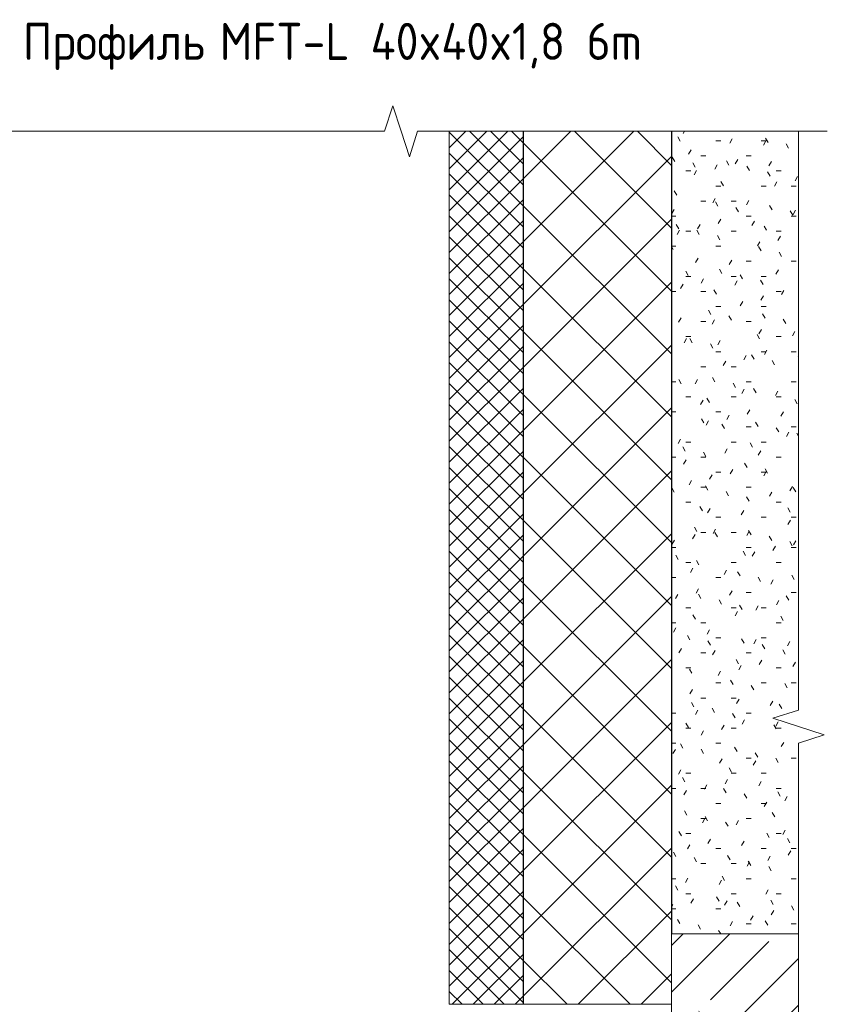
# Model space of a CAD drawing. Header units: millimetres. Extents: x -9410999 to -9405704, y -4413249 to 9079.
# Tile 21 of 21: x -9408388 to -9407843, y 8285 to 8950. Entities that reach past the tile are written whole.
import ezdxf

# ---------------------------------------------------------------- set-up
doc = ezdxf.new("R2010")
doc.units = ezdxf.units.MM
for name, color, linetype, lineweight in [('Марки по нескольким категориям', 7, 'Continuous', 9), ('Типовые аннотации', 7, 'Continuous', 18), ('Тонкие линии', 7, 'Continuous', 18), ('Элементы узлов', 7, 'Continuous', 18)]:
    doc.layers.add(name, color=color, linetype=linetype, lineweight=lineweight)
doc.styles.add('ISOCPEUR', font='isocpeur.ttf', dxfattribs={"width": 0.9, "height": 25})

# ---------------------------------------------------------------- blocks, each defined once
blk = doc.blocks.new('HILTI_Линия_Разрыва - Тип 1-21327028-Сечение 28')
at = {"layer": 'Элементы узлов'}
for p, q in [((4413207.16, 8855.5), (4413207.16, 8483.99)), ((4413207.16, 8461.73), (4413207.16, 8090.49))]:
    blk.add_line(p, q, dxfattribs=at)
blk = doc.blocks.new('HILTI_Линия_Разрыва - Тип 1-21327225-Сечение 28')
at = {"layer": 'Элементы узлов'}
for p, q in [((4412928.1, 8874.54), (4412671.55, 8874.54)), ((4413207.16, 8874.54), (4412950.36, 8874.54))]:
    blk.add_line(p, q, dxfattribs=at)

msp = doc.modelspace()

# ---------------------------------------------------------------- hatches: boundary and pattern name
at = {"layer": 'Элементы узлов'}
h = msp.add_hatch(dxfattribs=at)
h.set_pattern_fill('FP_4', color=256, style=0, pattern_type=2)
h.set_pattern_definition([(45, (-9154771.544, 8451.483), (-7.0710678, 7.0710678), []), (135, (-9154771.544, 8451.483), (-7.0710678, -7.0710678), [])])
h.paths.add_polyline_path([(-9408047.86, 8285.5), (-9408047.86, 8874.54), (-9408097.86, 8874.54), (-9408097.86, 8285.5), (-9408048.1, 8285.5)])
h = msp.add_hatch(dxfattribs=at)
h.set_pattern_fill('FP_3', color=256, style=0, pattern_type=2)
h.set_pattern_definition([(45, (-9154771.544, 8451.483), (-21.2132034, 21.2132034), []), (135, (-9154771.544, 8451.483), (-21.2132034, -21.2132034), [])])
h.paths.add_polyline_path([(-9407953.09, 8285.5), (-9407948.1, 8285.5), (-9407948.1, 8874.54), (-9408047.86, 8874.54), (-9408047.86, 8285.5), (-9407959.49, 8285.5)])
h = msp.add_hatch(dxfattribs=at)
h.set_pattern_fill('FP_2', color=256, style=0, pattern_type=2)
h.set_pattern_definition([(0, (-9154771.544, 8451.483), (40.64, 10.16), [3.353, -27.127, 3.353, -27.127, -162.56]), (0, (-9154771.544, 8451.483), (40.64, 10.16), [-60.96, 3.353, -57.607, 3.353, -27.127, -71.12]), (0, (-9154771.544, 8451.483), (40.64, 10.16), [-152.4, 3.353, -16.967, 3.353, -47.447]), (120, (-9154756.304, 8456.563), (-29.1188181, 30.1152724), [3.353, -27.127, 3.353, -27.127, -162.56]), (120, (-9154756.304, 8456.563), (-29.1188181, 30.1152724), [-60.96, 3.353, -57.607, 3.353, -27.127, -71.12]), (120, (-9154756.304, 8456.563), (-29.1188181, 30.1152724), [-152.4, 3.353, -16.967, 3.353, -47.447]), (240, (-9154751.224, 8476.883), (-11.5211819, -40.2752724), [3.353, -27.127, 3.353, -27.127, -162.56]), (240, (-9154751.224, 8476.883), (-11.5211819, -40.2752724), [-60.96, 3.353, -57.607, 3.353, -27.127, -71.12]), (240, (-9154751.224, 8476.883), (-11.5211819, -40.2752724), [-152.4, 3.353, -16.967, 3.353, -47.447])])
h.paths.add_polyline_path([(-9407879.81, 8333), (-9407862.49, 8333), (-9407862.49, 8461.73), (-9407870.34, 8461.73), (-9407870.34, 8472.99), (-9407862.49, 8472.99), (-9407879.81, 8478.49), (-9407862.49, 8483.99), (-9407862.49, 8874.54), (-9407947.87, 8874.54), (-9407947.87, 8333)])
h = msp.add_hatch(dxfattribs=at)
h.set_pattern_fill('FP_1', color=256, style=0, pattern_type=2)
h.set_pattern_definition([(45, (-9154771.544, 8451.483), (-31.4308964, 31.4308964), []), (45, (-9154740.113, 8451.483), (-31.4308964, 31.4308964), [55.562, -11.112, 0.33528, -10.777])])
h.paths.add_polyline_path([(-9407862.49, 8090.49), (-9407862.49, 8333), (-9407948.03, 8333), (-9407948.03, 8263), (-9407865.48, 8263), (-9407862.49, 8259.05), (-9407862.49, 8256.95), (-9407865.48, 8253), (-9407948.03, 8253), (-9407948.03, 8188), (-9407865.48, 8188), (-9407862.49, 8184.05), (-9407862.49, 8181.95), (-9407865.48, 8178), (-9407948.03, 8178), (-9407948.03, 8090.49)])

# ---------------------------------------------------------------- linework, layer by layer
at = {"layer": 'Типовые аннотации', "lineweight": 9}
for p, q in [((-9408141.56, 8874.54), (-9408135.95, 8891.79)), ((-9408135.9, 8891.79), (-9408130.29, 8874.54)), ((-9408124.79, 8857.22), (-9408130.29, 8874.54)), ((-9408119.29, 8874.54), (-9408124.79, 8857.22)), ((-9407862.49, 8855.5), (-9407862.49, 8874.54)), ((-9407862.49, 8874.54), (-9407843.02, 8874.54)), ((-9407862.49, 8483.99), (-9407879.81, 8478.49)), ((-9407879.81, 8478.49), (-9407862.49, 8472.99)), ((-9407845.16, 8467.36), (-9407862.49, 8472.99)), ((-9407862.49, 8461.73), (-9407845.16, 8467.36))]:
    msp.add_line(p, q, dxfattribs=at)
at = {"layer": 'Тонкие линии'}
for p, q in [((-9408097.86, 8874.54), (-9408097.86, 8285.5)), ((-9408048.1, 8874.54), (-9408048.1, 8285.5)), ((-9408047.86, 8285.5), (-9408047.86, 8874.54)), ((-9407948.1, 8285.5), (-9407948.1, 8874.54)), ((-9407947.87, 8874.54), (-9407947.87, 8333)), ((-9407948.03, 8333), (-9407948.03, 8090.49)), ((-9407947.87, 8333), (-9407948.03, 8333)), ((-9407862.49, 8333), (-9407947.87, 8333)), ((-9407947.87, 8333), (-9407862.49, 8333)), ((-9408097.86, 8285.5), (-9408047.86, 8285.5)), ((-9408048.1, 8285.5), (-9407948.1, 8285.5))]:
    msp.add_line(p, q, dxfattribs=at)

# ---------------------------------------------------------------- block references
at = {"layer": 'Элементы узлов'}
for name in ['HILTI_Линия_Разрыва - Тип 1-21327225-Сечение 28', 'HILTI_Линия_Разрыва - Тип 1-21327028-Сечение 28']:
    msp.add_blockref(name, (-13821069.65, 0), dxfattribs=at)

# ---------------------------------------------------------------- texts
at = {"layer": 'Марки по нескольким категориям', "char_height": 25, "attachment_point": 1, "style": 'ISOCPEUR'}
for s, insert, width in [('Профиль', (-9408385.39, 8947.67), 143.5822), (' MFT-L 40x40x1,8 6m', (-9408266.92, 8947.67), 362.2024)]:
    msp.add_mtext(s, dxfattribs=dict(at, insert=insert, width=width))

doc.saveas('drawing.dxf')
